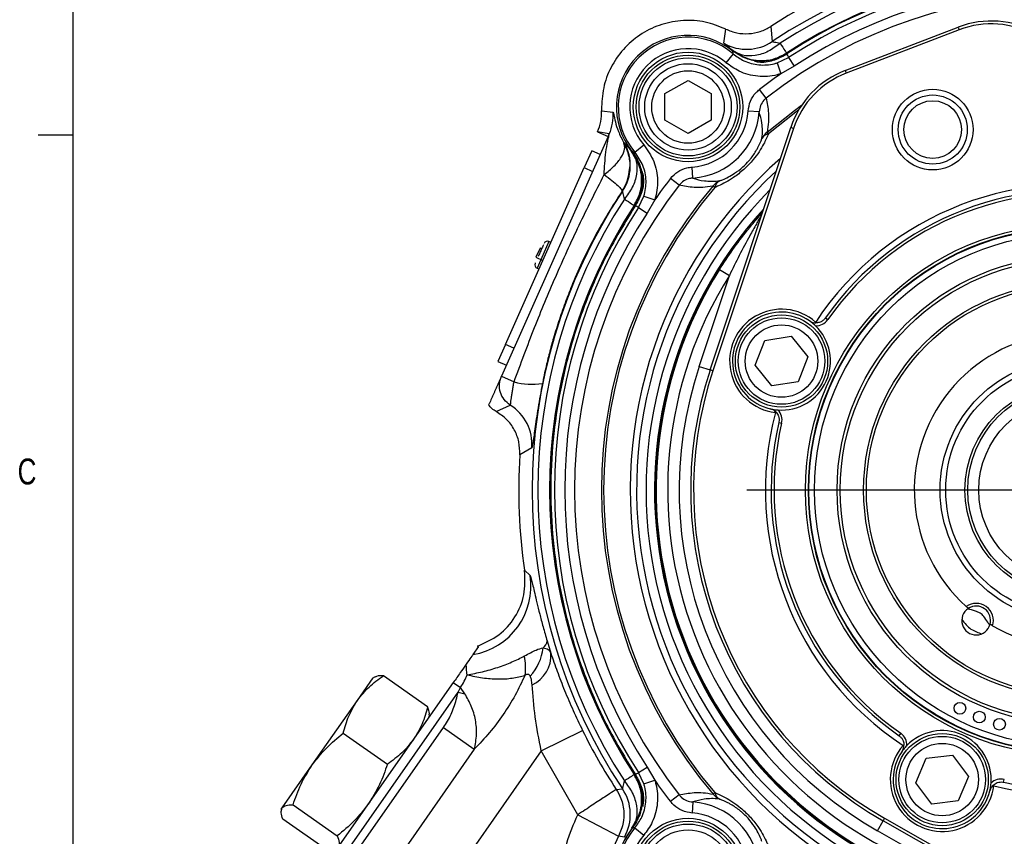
# Model space of a CAD drawing. Header units: inches. Extents: x 0.4 to 16.6, y 0.2 to 10.8.
# Tile 3 of 16: x 0.4 to 4, y 5.5 to 8.5. Entities that reach past the tile are written whole.
import ezdxf

# ---------------------------------------------------------------- set-up
doc = ezdxf.new("R2010")
doc.units = ezdxf.units.IN
doc.header["$MEASUREMENT"] = 0
doc.layers.add('BORDER', color=7, linetype='Continuous', lineweight=25)
doc.layers.add('SLD-0', color=7, linetype='Continuous', lineweight=25)
doc.styles.add('SLDTEXTSTYLE0', font='TXT', dxfattribs={"width": 0.75})
doc.dimstyles.new('SLDDIMSTYLE1', dxfattribs={"dimtxt": 0.145833, "dimasz": 0.13, "dimexe": 0, "dimexo": 0.0625, "dimgap": 0.036458, "dimtad": 0, "dimtih": 1, "dimtoh": 1, "dimdec": 1, "dimlfac": 1.5, "dimrnd": 1e-09, "dimzin": 4, "dimdsep": 46, "dimtxsty": 'SLDTEXTSTYLE0', "dimsah": 1, "dimcen": 0.09, "dimadec": 0, "dimazin": 1, "dimtfac": 1, "dimtdec": 1, "dimtmove": 0, "dimatfit": 0, "dimfxl": 0, "dimfrac": 2, "dimtolj": 1, "dimtzin": 12, "dimarcsym": 0})

# ---------------------------------------------------------------- blocks, each defined once
blk = doc.blocks.new('_D_4')
at = {"layer": 'SLD-0'}
for p, q in [((4.2352, 5.5749), (4.2352, 3.4604)), ((3.5895, 4.005), (3.5895, 3.4604)), ((3.5895, 3.5854), (3.3395, 3.5854)), ((3.8254, 3.5854), (3.781, 3.5854)), ((3.781, 3.5854), (3.781, 3.3537)), ((4.0409, 3.5854), (4.0853, 3.5854)), ((4.0853, 3.5854), (4.0853, 3.3537)), ((4.2352, 3.5854), (4.4852, 3.5854)), ((3.781, 3.3537), (3.8254, 3.3537)), ((4.0853, 3.3537), (4.0409, 3.3537))]:
    blk.add_line(p, q, dxfattribs=at)
for points in [[(3.5895, 3.5854), (3.4595, 3.6054), (3.4595, 3.5654)], [(4.2352, 3.5854), (4.3652, 3.5654), (4.3652, 3.6054)]]:
    blk.add_solid(points, dxfattribs=at)
at = {"layer": 'SLD-0', "char_height": 0.14583, "attachment_point": 1, "style": 'SLDTEXTSTYLE0'}
for s, insert in [('1.0', (3.7985, 3.803)), ('25', (3.8254, 3.5417))]:
    blk.add_mtext(s, dxfattribs=dict(at, insert=insert))
blk = doc.blocks.new('SW_CENTERMARKSYMBOL_0')
at = {"layer": 'SLD-0', "color": 0}
for p, q in [((0, 0.1333), (0, 1.1717)), ((0, 0), (0, 0.0667)), ((-0.1333, 0), (-1.1717, 0)), ((0, 0), (-0.0667, 0)), ((0, 0), (0, -0.0667)), ((0, 0), (0.0667, 0)), ((0.1333, 0), (1.1717, 0)), ((0, -0.1333), (0, -1.1717))]:
    blk.add_line(p, q, dxfattribs=at)

msp = doc.modelspace()

# ---------------------------------------------------------------- linework, layer by layer
at = {"color": 7, "linetype": 'Continuous', "lineweight": 25}
for p, q in [((3.1502, 8.4726), (3.1548, 8.4177)), ((2.9804, 8.4113), (2.9869, 8.4626)), ((3.4188, 8.313), (3.8272, 8.4698)), ((3.831, 8.4601), (3.4225, 8.3033)), ((3.8272, 8.4698), (3.831, 8.4601)), ((3.0142, 8.373), (2.9872, 8.3413)), ((3.2065, 8.3759), (3.2048, 8.3699)), ((3.0833, 8.3494), (3.0497, 8.3625)), ((3.1733, 8.3408), (3.2136, 8.3599)), ((3.1733, 8.3408), (3.186, 8.3012)), ((3.234, 8.3287), (3.186, 8.3012)), ((3.2136, 8.3599), (3.234, 8.3287)), ((3.4188, 8.313), (3.4225, 8.3033)), ((2.7672, 8.2293), (2.8505, 8.2774)), ((2.8505, 8.2774), (2.9339, 8.2293)), ((2.7672, 8.1331), (2.7672, 8.2293)), ((2.9339, 8.2293), (2.9339, 8.1331)), ((3.1331, 8.2131), (3.1088, 8.2444)), ((2.5378, 8.1813), (2.5381, 8.1668)), ((2.5381, 8.1668), (2.5799, 8.1628)), ((3.1076, 8.1639), (3.0677, 8.1666)), ((2.8505, 8.085), (2.7672, 8.1331)), ((2.9339, 8.1331), (2.8505, 8.085)), ((2.5239, 8.0913), (2.5618, 8.0744)), ((2.5659, 8.0836), (2.5239, 8.0913)), ((2.5618, 8.0744), (2.5659, 8.0836)), ((2.9305, 7.2304), (3.2219, 8.107)), ((3.2318, 8.1037), (2.9403, 7.2271)), ((3.1413, 8.0845), (3.1361, 8.0906)), ((3.2318, 8.1037), (3.2219, 8.107)), ((2.5618, 8.0744), (2.176, 7.2078)), ((2.619, 8.0511), (2.6205, 8.0513)), ((2.6587, 8.0175), (2.6904, 8.0445)), ((2.5024, 8.0229), (2.4753, 7.962)), ((2.5328, 8.0093), (2.5024, 8.0229)), ((2.6468, 8.0197), (2.6524, 8.0225)), ((2.1906, 7.3225), (2.4753, 7.962)), ((2.4753, 7.962), (2.5057, 7.9484)), ((2.8678, 7.9242), (2.8651, 7.964)), ((2.8186, 7.8986), (2.7874, 7.9229)), ((2.6141, 7.8769), (2.6124, 7.877)), ((2.9473, 7.8904), (2.9411, 7.8956)), ((2.6718, 7.8182), (2.691, 7.8584)), ((2.691, 7.8584), (2.7305, 7.8458)), ((2.7305, 7.8458), (2.703, 7.7978)), ((2.6618, 7.8269), (2.6558, 7.8253)), ((2.6718, 7.8182), (2.703, 7.7978)), ((2.3547, 7.6912), (2.3477, 7.6943)), ((2.3156, 7.6713), (2.3007, 7.6378)), ((2.3217, 7.6686), (2.3156, 7.6713)), ((2.3007, 7.6378), (2.3259, 7.6265)), ((2.305, 7.5984), (2.312, 7.5953)), ((2.9648, 7.5941), (3.0001, 7.5719)), ((2.8909, 7.2435), (3.0001, 7.5719)), ((3.3123, 7.4007), (3.312, 7.4037)), ((3.3472, 7.4185), (3.3557, 7.4125)), ((3.0934, 7.2475), (3.1279, 7.3374)), ((3.1279, 7.3374), (3.2229, 7.3524)), ((3.2229, 7.3524), (3.2835, 7.2776)), ((2.1906, 7.3225), (2.1634, 7.2616)), ((2.221, 7.3089), (2.1906, 7.3225)), ((2.1634, 7.2616), (2.1939, 7.248)), ((3.2835, 7.2776), (3.249, 7.1878)), ((2.8909, 7.2435), (2.9305, 7.2304)), ((2.9403, 7.2271), (2.9305, 7.2304)), ((3.154, 7.1727), (3.0934, 7.2475)), ((2.176, 7.2078), (2.2217, 7.1874)), ((3.249, 7.1878), (3.154, 7.1727)), ((2.157, 7.08), (2.208, 7.1032)), ((3.1662, 7.0764), (3.1687, 7.0781)), ((3.1788, 7.0403), (3.189, 7.0379)), ((2.286, 6.9489), (2.2426, 6.9236)), ((2.2597, 6.5064), (2.2794, 6.4874)), ((2.26, 6.5047), (2.2597, 6.5064)), ((3.8638, 6.3685), (3.8561, 6.3754)), ((3.9513, 6.3061), (3.9424, 6.3114)), ((2.093, 6.2303), (2.0732, 6.2019)), ((2.093, 6.2303), (2.0898, 6.2325)), ((2.341, 6.2511), (2.3547, 6.2062)), ((1.9092, 6.0129), (1.7493, 6.1249)), ((2.0022, 6.1005), (1.5912, 5.5136)), ((1.6556, 6.0362), (1.7129, 6.118)), ((1.7192, 6.121), (1.7129, 6.118)), ((2.0022, 6.1005), (2.0279, 6.0825)), ((1.6192, 5.494), (2.0194, 6.0656)), ((2.0194, 6.0656), (2.0279, 6.0825)), ((2.0194, 6.0656), (2.0436, 6.06)), ((2.0436, 6.06), (2.0279, 6.0825)), ((1.4923, 5.8029), (1.6556, 6.0362)), ((1.9152, 5.9763), (1.9158, 5.9833)), ((1.6042, 5.9177), (1.7641, 5.8058)), ((1.6437, 5.4768), (1.9666, 5.9378)), ((1.9666, 5.9378), (2.0781, 5.8597)), ((2.3199, 5.8537), (2.4694, 5.9273)), ((3.6133, 5.9085), (3.6192, 5.917)), ((3.631, 5.8737), (3.6281, 5.8733)), ((2.3199, 5.8537), (1.7512, 5.0415)), ((2.0781, 5.8597), (1.7553, 5.3987)), ((2.4521, 5.6227), (2.3199, 5.8537)), ((3.7114, 5.8267), (3.8069, 5.8383)), ((3.8069, 5.8383), (3.8647, 5.7613)), ((1.3832, 5.6472), (1.4923, 5.8029)), ((3.6736, 5.7382), (3.7114, 5.8267)), ((2.6558, 5.7678), (2.6618, 5.7661)), ((2.6718, 5.7749), (2.703, 5.7953)), ((2.691, 5.7346), (2.6718, 5.7749)), ((2.703, 5.7953), (2.7305, 5.7473)), ((2.691, 5.7346), (2.7305, 5.7473)), ((3.7314, 5.6612), (3.6736, 5.7382)), ((3.8647, 5.7613), (3.827, 5.6728)), ((3.9914, 5.7401), (3.9938, 5.7503)), ((2.5912, 5.7143), (2.6141, 5.7161)), ((2.9473, 5.7027), (2.9411, 5.6974)), ((3.9554, 5.7276), (3.9537, 5.73)), ((2.8186, 5.6944), (2.7874, 5.6701)), ((2.8678, 5.6689), (2.8651, 5.629)), ((3.827, 5.6728), (3.7314, 5.6612)), ((1.3802, 5.6429), (1.3796, 5.6359)), ((1.3802, 5.6429), (1.3832, 5.6472)), ((1.4227, 5.6584), (1.5826, 5.5465)), ((2.6823, 5.6446), (2.6693, 5.611)), ((1.5461, 5.4944), (1.3862, 5.6063)), ((2.4521, 5.6227), (2.5993, 5.5448)), ((3.5353, 5.5648), (3.5559, 5.6011)), ((3.561, 5.6101), (3.5559, 5.6011)), ((4.3591, 5.1446), (3.5559, 5.6011)), ((3.561, 5.6101), (4.3642, 5.1537)), ((2.6587, 5.5755), (2.6904, 5.5485)), ((3.8362, 5.3938), (3.5353, 5.5648)), ((2.6205, 5.5417), (2.5993, 5.5448))]:
    msp.add_line(p, q, dxfattribs=at)
at = {"color": 8, "linetype": 'Continuous', "lineweight": 25}
for p, q in [((3.0819, 7.7608), (3.1222, 7.8072)), ((2.3477, 7.6943), (2.305, 7.5984))]:
    msp.add_line(p, q, dxfattribs=at)
at = {"color": 8, "linetype": 'Continuous', "lineweight": 25, "flags": 128}
for points in [[(3.1361, 8.0906), (3.2349, 8.1685), (3.2613, 8.1873)], [(3.2501, 8.1694), (3.2397, 8.1619), (3.1413, 8.0845)]]:
    msp.add_lwpolyline(points, dxfattribs=at)
at = {"color": 7, "linetype": 'Continuous', "lineweight": 25}
for centre, radius in [((2.8505, 8.1812), 0.1979), ((2.8505, 8.1812), 0.1875), ((2.8505, 8.1812), 0.1771), ((2.8505, 8.1812), 0.1563), ((2.8505, 8.1812), 0.131), ((3.7351, 8.0995), 0.1458), ((3.7351, 8.0995), 0.125), ((3.7351, 8.0995), 0.1042), ((4.2352, 6.7965), 0.9601), ((4.2352, 6.7965), 0.9497), ((4.2352, 6.7965), 0.948), ((4.2352, 6.7965), 0.9272), ((4.2352, 6.7965), 0.8459), ((4.2352, 6.7965), 0.8343), ((4.2352, 6.7965), 0.75), ((4.2352, 6.7965), 0.74), ((3.1884, 7.2626), 0.1667), ((3.1884, 7.2626), 0.1563), ((3.1884, 7.2626), 0.131), ((4.2352, 6.7965), 0.4733), ((4.2352, 6.7965), 0.4533), ((4.2352, 6.7965), 0.3836), ((4.2352, 6.7965), 0.3737), ((4.2352, 6.7965), 0.3338), ((3.8332, 6.0076), 0.0212), ((3.9035, 5.9756), 0.0212), ((3.9763, 5.9498), 0.0212), ((3.7692, 5.7498), 0.1667), ((3.7692, 5.7498), 0.1563), ((3.7692, 5.7498), 0.131), ((2.8505, 5.4119), 0.1979), ((2.8505, 5.4119), 0.1875), ((2.8505, 5.4119), 0.1771), ((2.8505, 5.4119), 0.1563)]:
    msp.add_circle(centre, radius, dxfattribs=at)
for centre, radius, start, end in [((4.2352, 6.7965), 1.9967, 57.0827, 122.9173), ((4.2352, 6.7965), 1.9482, 56.3186, 123.6814), ((4.2352, 6.7965), 1.9271, 56.9214, 123.0786), ((4.2352, 6.7965), 1.8849, 56.9214, 123.0786), ((4.2352, 6.7965), 1.8826, 56.9123, 123.0877), ((4.2352, 6.7965), 1.8676, 56.8366, 123.1634), ((4.2352, 6.7965), 1.8303, 56.8366, 123.1634), ((4.2352, 6.7965), 1.7948, 52.1172, 127.8828), ((3.9467, 8.1586), 0.3333, 60.3924, 111), ((3.9467, 8.1586), 0.3229, 60.3924, 111), ((2.8505, 8.1813), 0.2589, 51.2653, 218.7347), ((2.8505, 8.1813), 0.2522, 49.4979, 220.5021), ((3.0624, 8.5564), 0.1667, 240.5524, 303.6555), ((2.8505, 8.1813), 0.2105, 49.4979, 220.5021), ((4.2352, 6.7965), 1.8344, 124.8885, 127.8828), ((3.5382, 8.0018), 0.3333, 111, 161.6076), ((3.5382, 8.0018), 0.3229, 111, 161.6076), ((2.4136, 8.1514), 0.1667, 336.0099, 3.9029), ((2.8505, 8.1813), 0.2178, 273.8578, 356.1422), ((2.8505, 8.1813), 0.2577, 273.8578, 356.1422), ((3.1762, 8.0406), 0.0641, 128.6759, 156.0047), ((3.1498, 8.0483), 0.0371, 103.2442, 150.4231), ((2.4753, 7.9693), 0.1667, 326.3445, 29.4476), ((4.2352, 6.7965), 1.8344, 142.1172, 145.1115), ((2.9912, 7.8556), 0.0641, 113.9953, 141.3241), ((2.9834, 7.8819), 0.0371, 119.5769, 166.7558), ((4.2352, 6.7965), 1.105, 75.3294, 146.6706), ((4.2352, 6.7965), 1.9482, 146.3186, 213.6814), ((4.2352, 6.7965), 1.7948, 142.1172, 217.8828), ((4.2352, 6.7965), 1.6979, 139.6581, 220.3419), ((4.2352, 6.7965), 1.6898, 139.6581, 220.3419), ((4.2352, 6.7965), 1.0842, 77.0066, 144.9934), ((4.2352, 6.7965), 1.0737, 77.0066, 144.9934), ((4.2352, 6.7965), 1.9271, 146.9214, 213.0786), ((4.2352, 6.7965), 1.8849, 146.9214, 213.0786), ((4.2352, 6.7965), 1.8826, 146.9123, 213.0877), ((4.2352, 6.7965), 1.8676, 146.8366, 213.1634), ((4.2352, 6.7965), 1.8303, 146.8366, 213.1634), ((2.3423, 7.6822), 0.0133, 66, 156), ((2.3105, 7.6106), 0.0133, 156, 246), ((4.2352, 6.7965), 1.5, 147.8785, 254.1215), ((4.2352, 6.7965), 1.4583, 147.8785, 254.1215), ((3.1884, 7.2626), 0.1875, 48.8003, 263.1997), ((3.1884, 7.2626), 0.1771, 55.2756, 256.7244), ((3.3131, 7.4424), 0.0521, 267.8328, 324.9934), ((3.1884, 7.2626), 0.1771, 265.8305, 46.1695), ((4.2352, 6.7965), 0.5667, 239.929, 228.0039), ((4.2352, 6.7965), 1.4167, 161.6076, 240.3924), ((4.2352, 6.7965), 1.375, 161.6076, 240.3924), ((4.2352, 6.7965), 1.3646, 161.6076, 240.3924), ((2.2871, 7.4305), 0.2517, 254.9498, 278.5032), ((2.1198, 6.9617), 0.1667, 355.5644, 58.0469), ((3.1382, 7.0497), 0.0521, 347.0066, 44.1671), ((4.2352, 6.7965), 1.105, 165.3294, 236.6706), ((4.2352, 6.7965), 1.0842, 167.0066, 234.9934), ((4.2352, 6.7965), 1.0737, 167.0066, 234.9934), ((4.2352, 6.7965), 1.9967, 176.3517, 188.3561), ((2.0322, 6.4487), 0.2502, 279.4224, 8.8994), ((3.8921, 6.3248), 0.0621, 342.4985, 125.4344), ((3.8921, 6.3248), 0.0521, 345.071, 122.8619), ((3.8921, 6.3248), 0.0521, 122.8619, 345.071), ((2.3085, 6.2533), 0.0325, 303.4518, 356.2379), ((2.0607, 6.1563), 0.2029, 351.622, 11.4543), ((2.148, 6.2456), 0.1795, 317.3016, 353.7541), ((2.2393, 6.1982), 0.1157, 294.1683, 3.9719), ((4.2352, 6.7965), 1.105, 255.3294, 326.6706), ((4.2352, 6.7965), 1.0842, 257.0066, 324.9934), ((4.2352, 6.7965), 1.9682, 206.2092, 213.3556), ((3.5894, 5.8744), 0.0521, 357.8328, 54.9934), ((3.7692, 5.7498), 0.1771, 355.8305, 136.1695), ((3.7692, 5.7498), 0.1875, 138.8003, 353.1997), ((3.7692, 5.7498), 0.1771, 145.2756, 346.7244), ((4.2352, 6.7965), 1.8344, 214.8885, 217.8828), ((3.9821, 5.6995), 0.0521, 77.0066, 134.1671), ((2.4753, 5.6237), 0.1667, 330.5524, 33.6555), ((2.9912, 5.7375), 0.0641, 218.6759, 246.0047), ((2.9834, 5.7112), 0.0371, 193.2442, 240.4231), ((2.8505, 5.4118), 0.2577, 3.8578, 86.1422), ((2.8505, 5.4118), 0.2178, 3.8578, 86.1422), ((2.8505, 5.4118), 0.2589, 141.2653, 270), ((2.8505, 5.4118), 0.2589, 141.2653, 308.7347), ((2.8505, 5.4118), 0.2522, 139.4979, 310.5021), ((2.8505, 5.4118), 0.2842, 152.0974, 240.9742), ((2.8505, 5.4118), 0.2105, 139.4979, 310.5021)]:
    msp.add_arc(centre, radius, start, end, dxfattribs=at)
at = {"color": 8, "linetype": 'Continuous', "lineweight": 25}
for radius, start, end in [(1.5938, 131.2307, 251.148), (1.5706, 132.7078, 250.789), (1.5365, 135.0999, 250.4612), (1.5058, 137.5782, 250.0508), (1.5034, 144.789, 250.0101)]:
    msp.add_arc((4.2352, 6.7965), radius, start, end, dxfattribs=at)
at = {"color": 7, "linetype": 'Continuous', "lineweight": 25}
for points in [[(2.9869, 8.4626), (2.9624, 8.4724), (2.9133, 8.4919), (2.8333, 8.4966), (2.755, 8.4826), (2.6827, 8.4491), (2.621, 8.3986), (2.5742, 8.3343), (2.5436, 8.2603), (2.5397, 8.2076), (2.5378, 8.1813)], [(3.1834, 8.4113), (3.1899, 8.4013), (3.2029, 8.3814), (3.2053, 8.3777), (3.2065, 8.3759)], [(2.6205, 7.8483), (2.6304, 7.8418), (2.6503, 7.8288), (2.654, 7.8265), (2.6558, 7.8253)], [(2.6618, 7.8269), (2.63, 7.7753), (2.5665, 7.6721), (2.4906, 7.5065), (2.43, 7.335), (2.3866, 7.1583), (2.3603, 6.9783), (2.3515, 6.7965), (2.3603, 6.6148), (2.3866, 6.4347), (2.43, 6.258), (2.4906, 6.0865), (2.5665, 5.9209), (2.63, 5.8177), (2.6618, 5.7661)], [(2.208, 7.1032), (2.2001, 7.1094), (2.1844, 7.1217), (2.1709, 7.1491), (2.1667, 7.1793), (2.1729, 7.1983), (2.176, 7.2078)], [(2.6558, 5.7678), (2.654, 5.7666), (2.6503, 5.7642), (2.6304, 5.7512), (2.6205, 5.7447)], [(2.5912, 5.7143), (2.5887, 5.7127), (2.5838, 5.7094), (2.5514, 5.6881), (2.5059, 5.6582), (2.47, 5.6345), (2.4521, 5.6227)], [(2.3997, 5.4118), (2.4019, 5.4485), (2.4065, 5.5221), (2.4369, 5.5892), (2.4521, 5.6227)]]:
    msp.add_open_spline(points, degree=3, dxfattribs=at)
for points, knots in [([(2.9869, 8.4626), (3.0002, 8.4573), (3.0267, 8.4468), (3.0699, 8.4446), (3.1126, 8.4521), (3.1376, 8.4658), (3.1502, 8.4726)], [0, 0, 0, 0, 0.249549, 0.499894, 0.750225, 1, 1, 1, 1]), ([(3.012, 8.385), (3.0028, 8.3923), (2.9844, 8.4071), (2.9817, 8.4099), (2.9804, 8.4113)], [0, 0, 0, 0, 0.499654, 1, 1, 1, 1]), ([(3.1834, 8.4113), (3.1695, 8.4008), (3.1407, 8.3794), (3.0927, 8.3647), (3.0469, 8.365), (3.0234, 8.3784), (3.012, 8.385)], [0, 0, 0, 0, 0.243136, 0.5, 0.756864, 1, 1, 1, 1]), ([(3.1548, 8.4177), (3.1552, 8.4174), (3.156, 8.4169), (3.1652, 8.4156), (3.1761, 8.413), (3.1834, 8.4113)], [0, 0, 0, 0, 0.251921, 0.502064, 1, 1, 1, 1]), ([(3.012, 8.385), (3.0298, 8.3738), (3.0593, 8.3551), (3.1116, 8.347), (3.1608, 8.3516), (3.1915, 8.3679), (3.2065, 8.3759)], [0, 0, 0, 0, 0.30035, 0.499876, 0.756119, 1, 1, 1, 1]), ([(3.0142, 8.373), (3.014, 8.3745), (3.0135, 8.3779), (3.0128, 8.3813), (3.0125, 8.3832)], [0, 0, 0, 0, 0.423273, 1, 1, 1, 1]), ([(3.0815, 8.3502), (3.0747, 8.3519), (3.0498, 8.3582), (3.0282, 8.3727), (3.0125, 8.3832)], [0, 0, 0, 0, 0.270251, 1, 1, 1, 1]), ([(3.0142, 8.373), (3.0267, 8.364), (3.0543, 8.344), (3.1065, 8.3307), (3.1482, 8.3333), (3.1697, 8.3397), (3.1733, 8.3408)], [0, 0, 0, 0, 0.271237, 0.602164, 0.932744, 1, 1, 1, 1]), ([(3.2048, 8.3699), (3.1894, 8.362), (3.1586, 8.346), (3.1174, 8.3396), (3.0955, 8.3448), (3.0904, 8.346)], [0, 0, 0, 0, 0.434994, 0.870101, 1, 1, 1, 1]), ([(3.2075, 8.3738), (3.1908, 8.3652), (3.1575, 8.3479), (3.1158, 8.3455), (3.0943, 8.3484), (3.0912, 8.3489)], [0, 0, 0, 0, 0.46098, 0.92197, 1, 1, 1, 1]), ([(3.2075, 8.3738), (3.2086, 8.3713), (3.2107, 8.3667), (3.2127, 8.362), (3.2136, 8.3599)], [0, 0, 0, 0, 0.549647, 1, 1, 1, 1]), ([(3.186, 8.3012), (3.1814, 8.2999), (3.1546, 8.2919), (3.1025, 8.2886), (3.0372, 8.3051), (3.0027, 8.3301), (2.9872, 8.3413)], [0, 0, 0, 0, 0.067291, 0.398, 0.728909, 1, 1, 1, 1]), ([(3.0912, 8.3489), (3.091, 8.3489), (3.088, 8.3492), (3.0847, 8.3497), (3.0815, 8.3502), (3.0815, 8.3502)], [0, 0, 0, 0, 0.066377, 0.979914, 1, 1, 1, 1]), ([(3.0677, 8.1666), (3.0697, 8.1787), (3.0738, 8.2028), (3.0909, 8.2288), (3.1044, 8.2406), (3.1088, 8.2444)], [0, 0, 0, 0, 0.403564, 0.807281, 1, 1, 1, 1]), ([(3.1331, 8.2131), (3.1304, 8.2107), (3.1219, 8.2033), (3.1113, 8.1868), (3.1088, 8.1716), (3.1076, 8.1639)], [0, 0, 0, 0, 0.191451, 0.594457, 1, 1, 1, 1]), ([(3.1331, 8.2131), (3.1365, 8.1958), (3.1418, 8.1693), (3.1421, 8.128), (3.1381, 8.1031), (3.1361, 8.0906)], [0, 0, 0, 0, 0.4863381, 0.7430046, 1, 1, 1, 1]), ([(2.5239, 8.0913), (2.5285, 8.1035), (2.5376, 8.1279), (2.538, 8.1539), (2.5381, 8.1668)], [0, 0, 0, 0, 0.5016676, 1, 1, 1, 1]), ([(2.5799, 8.1628), (2.5806, 8.1606), (2.5819, 8.1563), (2.5872, 8.1284), (2.597, 8.0936), (2.6116, 8.0653), (2.619, 8.0511)], [0, 0, 0, 0, 0.250172, 0.500383, 0.749779, 1, 1, 1, 1]), ([(3.1176, 8.0667), (3.1176, 8.0671), (3.1205, 8.0883), (3.1194, 8.1228), (3.1114, 8.1505), (3.1076, 8.1639)], [0, 0, 0, 0, 0.009852, 0.521484, 1, 1, 1, 1]), ([(2.5475, 7.9366), (2.5488, 7.9639), (2.5507, 8.0049), (2.5591, 8.05), (2.5635, 8.0713), (2.5654, 8.0801), (2.566, 8.0832), (2.5659, 8.0835), (2.5659, 8.0836)], [0, 0, 0, 0, 0.498841, 0.748742, 0.874097, 0.945265, 0.973929, 1, 1, 1, 1]), ([(3.1413, 8.0845), (3.136, 8.0721), (3.1231, 8.0422), (3.0928, 7.9965), (3.0528, 7.9546), (3.0088, 7.9203), (2.9732, 7.901), (2.9516, 7.8921), (2.9473, 7.8904)], [0, 0, 0, 0, 0.162337, 0.395787, 0.554182, 0.711926, 0.942817, 1, 1, 1, 1]), ([(2.5475, 7.9366), (2.5599, 7.9467), (2.5854, 7.9676), (2.611, 8), (2.6243, 8.0297), (2.6207, 8.0441), (2.619, 8.0511)], [0, 0, 0, 0, 0.243758, 0.5, 0.756242, 1, 1, 1, 1]), ([(2.6205, 8.0513), (2.6219, 8.05), (2.6247, 8.0474), (2.6394, 8.0289), (2.6468, 8.0197)], [0, 0, 0, 0, 0.500038, 1, 1, 1, 1]), ([(2.6904, 8.0445), (2.7039, 8.0252), (2.7309, 7.9865), (2.7441, 7.9157), (2.7377, 7.8684), (2.7306, 7.846), (2.7305, 7.8458)], [0, 0, 0, 0, 0.332453, 0.664935, 0.996731, 1, 1, 1, 1]), ([(2.9651, 7.9142), (2.9685, 7.9155), (2.9853, 7.9218), (3.0131, 7.9361), (3.0473, 7.9621), (3.0659, 7.9812), (3.0834, 8.002), (3.0947, 8.0189), (3.1084, 8.0438), (3.1137, 8.0569), (3.1176, 8.0667)], [0, 0, 0, 0, 0.060426, 0.295827, 0.448101, 0.575654, 0.598782, 0.771911, 0.830481, 1, 1, 1, 1]), ([(2.6468, 8.0197), (2.6533, 8.0083), (2.6667, 7.9849), (2.667, 7.9391), (2.6523, 7.891), (2.6309, 7.8623), (2.6205, 7.8483)], [0, 0, 0, 0, 0.243136, 0.5, 0.756864, 1, 1, 1, 1]), ([(2.6558, 7.8253), (2.6638, 7.8402), (2.6802, 7.871), (2.6848, 7.9201), (2.6767, 7.9724), (2.658, 8.002), (2.6468, 8.0197)], [0, 0, 0, 0, 0.243881, 0.500124, 0.699654, 1, 1, 1, 1]), ([(2.6485, 8.0193), (2.6591, 8.0035), (2.6735, 7.982), (2.6798, 7.957), (2.6815, 7.9503)], [0, 0, 0, 0, 0.729749, 1, 1, 1, 1]), ([(2.6485, 8.0193), (2.6505, 8.0189), (2.6539, 8.0183), (2.6573, 8.0177), (2.6587, 8.0175)], [0, 0, 0, 0, 0.576727, 1, 1, 1, 1]), ([(2.6489, 8.0196), (2.6595, 8.0038), (2.6743, 7.9816), (2.6805, 7.9558), (2.6823, 7.9484)], [0, 0, 0, 0, 0.71275, 1, 1, 1, 1]), ([(2.691, 7.8584), (2.691, 7.8586), (2.6967, 7.8765), (2.7018, 7.9144), (2.6912, 7.9711), (2.6695, 8.002), (2.6587, 8.0175)], [0, 0, 0, 0, 0.003267, 0.334916, 0.667383, 1, 1, 1, 1]), ([(2.6124, 7.877), (2.6201, 7.8903), (2.6343, 7.9149), (2.6375, 7.9432), (2.639, 7.9563)], [0, 0, 0, 0, 0.5352077, 1, 1, 1, 1]), ([(2.6829, 7.9406), (2.6833, 7.9374), (2.6862, 7.9159), (2.6839, 7.8742), (2.6665, 7.8409), (2.6579, 7.8243)], [0, 0, 0, 0, 0.07803, 0.53902, 1, 1, 1, 1]), ([(2.6838, 7.9506), (2.6858, 7.9426), (2.6921, 7.9177), (2.686, 7.8733), (2.6699, 7.8424), (2.6618, 7.8269)], [0, 0, 0, 0, 0.191777, 0.594963, 1, 1, 1, 1]), ([(2.6815, 7.9503), (2.6815, 7.9502), (2.6821, 7.9468), (2.6825, 7.9437), (2.6829, 7.9406)], [0, 0, 0, 0, 0.020091, 1, 1, 1, 1]), ([(2.7874, 7.9229), (2.7957, 7.9316), (2.8123, 7.9491), (2.841, 7.9611), (2.859, 7.9633), (2.8651, 7.964)], [0, 0, 0, 0, 0.397023, 0.793893, 1, 1, 1, 1]), ([(2.2217, 7.1874), (2.246, 7.2531), (2.2931, 7.3808), (2.3721, 7.5694), (2.4555, 7.754), (2.5168, 7.8757), (2.5475, 7.9366)], [0, 0, 0, 0, 0.256891, 0.499844, 0.749914, 1, 1, 1, 1]), ([(2.5475, 7.9366), (2.5571, 7.9293), (2.5767, 7.9144), (2.5977, 7.8964), (2.6111, 7.8829), (2.612, 7.879), (2.6124, 7.877)], [0, 0, 0, 0, 0.245667, 0.5, 0.754333, 1, 1, 1, 1]), ([(2.8678, 7.9242), (2.8639, 7.9237), (2.8525, 7.9224), (2.8344, 7.915), (2.8239, 7.9041), (2.8186, 7.8986)], [0, 0, 0, 0, 0.207401, 0.604963, 1, 1, 1, 1]), ([(2.8678, 7.9242), (2.881, 7.92), (2.9084, 7.9115), (2.9457, 7.9132), (2.9651, 7.9142)], [0, 0, 0, 0, 0.478666, 1, 1, 1, 1]), ([(2.6124, 7.877), (2.5952, 7.8505), (2.5608, 7.7975), (2.514, 7.7146), (2.4711, 7.6297), (2.4365, 7.5513), (2.4081, 7.4791), (2.385, 7.4134), (2.3683, 7.3597), (2.3567, 7.319), (2.3495, 7.2921), (2.3426, 7.2646), (2.3356, 7.2349), (2.3295, 7.2072), (2.3257, 7.1885), (2.3243, 7.1816)], [0, 0, 0, 0, 0.1254962, 0.25082, 0.3763664, 0.5014903, 0.5889395, 0.6828728, 0.7767727, 0.8120567, 0.8506031, 0.8872009, 0.9244276, 0.9718151, 1, 1, 1, 1]), ([(2.6205, 7.8483), (2.6188, 7.8556), (2.6162, 7.8666), (2.6149, 7.8757), (2.6143, 7.8765), (2.6141, 7.8769)], [0, 0, 0, 0, 0.498523, 0.750294, 1, 1, 1, 1]), ([(2.9411, 7.8956), (2.9406, 7.8955), (2.9145, 7.8902), (2.8712, 7.8882), (2.8359, 7.8952), (2.8186, 7.8986)], [0, 0, 0, 0, 0.0106574, 0.5134767, 1, 1, 1, 1]), ([(2.6718, 7.8182), (2.6697, 7.8191), (2.665, 7.8211), (2.6604, 7.8231), (2.6579, 7.8243)], [0, 0, 0, 0, 0.450353, 1, 1, 1, 1]), ([(2.9648, 7.5941), (2.9804, 7.6181), (3.0119, 7.6664), (3.0579, 7.7268), (3.0919, 7.7678), (3.1107, 7.7892), (3.117, 7.7963), (3.1196, 7.7992)], [0, 0, 0, 0, 0.317529, 0.639429, 0.845666, 0.935772, 1, 1, 1, 1]), ([(3.1168, 7.7909), (3.1168, 7.7908), (3.1166, 7.7906), (3.1156, 7.7889), (3.1128, 7.7841), (3.1066, 7.7737), (3.0928, 7.75), (3.0685, 7.7068), (3.0354, 7.6448), (3.0119, 7.5963), (3.0001, 7.5719)], [0, 0, 0, 0, 0.012143, 0.030844, 0.039459, 0.106735, 0.183914, 0.374771, 0.686453, 1, 1, 1, 1]), ([(2.3279, 7.6827), (2.3267, 7.68), (2.3249, 7.6758), (2.3213, 7.6678), (2.3182, 7.6609), (2.315, 7.6537), (2.312, 7.6468), (2.3102, 7.6428), (2.3094, 7.6411)], [0, 0, 0, 0, 0.278738, 0.430263, 0.582055, 0.733579, 0.885372, 1, 1, 1, 1]), ([(2.2983, 7.6162), (2.2983, 7.6161), (2.2982, 7.616), (2.2987, 7.6171), (2.2989, 7.6174)], [0, 0, 0, 0, 0.658648, 1, 1, 1, 1]), ([(3.2893, 7.4081), (3.2924, 7.4064), (3.2984, 7.4028), (3.3064, 7.401), (3.3109, 7.4008), (3.3123, 7.4007)], [0, 0, 0, 0, 0.401313, 0.799783, 1, 1, 1, 1]), ([(3.3111, 7.3903), (3.3088, 7.3924), (3.3015, 7.3992), (3.2944, 7.4046), (3.2894, 7.4081), (3.2893, 7.4081)], [0, 0, 0, 0, 0.306258, 0.993779, 1, 1, 1, 1]), ([(3.3472, 7.4185), (3.3448, 7.4156), (3.3401, 7.4099), (3.33, 7.4038), (3.3205, 7.4009), (3.3144, 7.4008), (3.3123, 7.4007)], [0, 0, 0, 0, 0.240771, 0.480327, 0.823632, 1, 1, 1, 1]), ([(2.176, 7.2078), (2.1759, 7.2076), (2.1757, 7.2072), (2.1753, 7.2063), (2.1745, 7.2045), (2.1728, 7.2008), (2.1709, 7.1964), (2.1685, 7.191), (2.1655, 7.1843), (2.1621, 7.1766), (2.1583, 7.1681), (2.1543, 7.1592), (2.1502, 7.15), (2.1461, 7.1407), (2.142, 7.1314), (2.1379, 7.1223), (2.1338, 7.113), (2.1312, 7.1071), (2.1298, 7.104)], [0, 0, 0, 0, 0.000423, 0.000885, 0.002029, 0.005541, 0.018264, 0.038938, 0.068173, 0.120541, 0.187647, 0.267578, 0.36251, 0.472448, 0.588214, 0.711549, 0.848811, 1, 1, 1, 1]), ([(2.208, 7.1032), (2.2082, 7.1036), (2.2085, 7.1045), (2.2094, 7.1098), (2.2105, 7.118), (2.2119, 7.1286), (2.2138, 7.1417), (2.216, 7.1562), (2.2187, 7.172), (2.2207, 7.1824), (2.2217, 7.1874)], [0, 0, 0, 0, 0.124679, 0.249791, 0.369069, 0.49987, 0.616807, 0.749838, 0.877477, 1, 1, 1, 1]), ([(2.3243, 7.1816), (2.3214, 7.1667), (2.3157, 7.137), (2.3082, 7.0931), (2.3019, 7.0525), (2.2968, 7.0167), (2.2928, 6.9878), (2.2887, 6.9581), (2.2871, 6.9526), (2.286, 6.9489)], [0, 0, 0, 0, 0.124611, 0.249646, 0.374264, 0.499868, 0.625545, 0.750436, 1, 1, 1, 1]), ([(2.157, 7.08), (2.1518, 7.0832), (2.1414, 7.0898), (2.1336, 7.0993), (2.1298, 7.104)], [0, 0, 0, 0, 0.500031, 1, 1, 1, 1]), ([(3.1687, 7.0781), (3.1668, 7.0799), (3.1627, 7.0838), (3.1553, 7.088), (3.1499, 7.0896), (3.1478, 7.0902)], [0, 0, 0, 0, 0.356357, 0.74604, 1, 1, 1, 1]), ([(3.1478, 7.0902), (3.1478, 7.0902), (3.1538, 7.0888), (3.1625, 7.0871), (3.1725, 7.0862), (3.1756, 7.0859)], [0, 0, 0, 0, 0.006221, 0.693742, 1, 1, 1, 1]), ([(2.2426, 6.9236), (2.2423, 6.9394), (2.2417, 6.9709), (2.2241, 7.0152), (2.1962, 7.0539), (2.17, 7.0713), (2.157, 7.08)], [0, 0, 0, 0, 0.25066, 0.500646, 0.750476, 1, 1, 1, 1]), ([(3.1687, 7.0781), (3.1721, 7.0736), (3.1774, 7.0666), (3.1801, 7.0534), (3.1798, 7.0452), (3.179, 7.0411), (3.1788, 7.0403)], [0, 0, 0, 0, 0.464807, 0.722868, 0.945934, 1, 1, 1, 1]), ([(2.0898, 6.2325), (2.1165, 6.2443), (2.17, 6.2679), (2.2283, 6.3351), (2.2634, 6.417), (2.2611, 6.4755), (2.26, 6.5047)], [0, 0, 0, 0, 0.249992, 0.499991, 0.749985, 1, 1, 1, 1]), ([(2.2794, 6.4874), (2.2809, 6.4835), (2.2841, 6.4758), (2.2934, 6.4352), (2.304, 6.3901), (2.314, 6.3492), (2.3261, 6.3028), (2.336, 6.2683), (2.341, 6.2511)], [0, 0, 0, 0, 0.249646, 0.499433, 0.624912, 0.749821, 0.875062, 1, 1, 1, 1]), ([(3.9412, 6.3076), (3.9387, 6.3111), (3.9316, 6.321), (3.9227, 6.3383), (3.9064, 6.3522), (3.8852, 6.3608), (3.8702, 6.3642), (3.8606, 6.3663)], [0, 0, 0, 0, 0.131007, 0.37394, 0.540233, 0.706374, 1, 1, 1, 1]), ([(3.8401, 6.329), (3.8453, 6.3222), (3.8548, 6.3098), (3.8726, 6.2926), (3.8932, 6.2837), (3.906, 6.2789), (3.912, 6.2767)], [0, 0, 0, 0, 0.28787, 0.533239, 0.778736, 1, 1, 1, 1]), ([(2.0732, 6.2019), (2.0726, 6.2011), (2.0715, 6.1995), (2.0643, 6.1893), (2.055, 6.176), (2.0489, 6.1673)], [0, 0, 0, 0, 0.24479, 0.499817, 1, 1, 1, 1]), ([(2.0519, 6.1288), (2.0705, 6.1321), (2.1078, 6.1387), (2.1632, 6.1551), (2.2158, 6.1746), (2.2449, 6.1892), (2.2595, 6.1966)], [0, 0, 0, 0, 0.247091, 0.496105, 0.745903, 1, 1, 1, 1]), ([(2.2595, 6.1966), (2.2744, 6.2048), (2.3013, 6.2197), (2.3187, 6.2241), (2.3264, 6.2261)], [0, 0, 0, 0, 0.551552, 1, 1, 1, 1]), ([(2.3264, 6.2261), (2.3333, 6.2251), (2.3462, 6.2232), (2.352, 6.2116), (2.3547, 6.2062)], [0, 0, 0, 0, 0.53142, 1, 1, 1, 1]), ([(2.3547, 6.2062), (2.3621, 6.1849), (2.3766, 6.1427), (2.4039, 6.0724), (2.4345, 6.0001), (2.4578, 5.9515), (2.4694, 5.9273)], [0, 0, 0, 0, 0.2535277, 0.5032122, 0.7523325, 1, 1, 1, 1]), ([(2.0489, 6.1673), (2.042, 6.1574), (2.0282, 6.1377), (2.0108, 6.1129), (2.0022, 6.1005)], [0, 0, 0, 0, 0.500297, 1, 1, 1, 1]), ([(2.0519, 6.1288), (2.0511, 6.1359), (2.0496, 6.1502), (2.0491, 6.1615), (2.0489, 6.1673)], [0, 0, 0, 0, 0.490882, 1, 1, 1, 1]), ([(1.6556, 6.0362), (1.6688, 6.0528), (1.6955, 6.0864), (1.7313, 6.112), (1.7493, 6.1249)], [0, 0, 0, 0, 0.494511, 1, 1, 1, 1]), ([(1.7493, 6.1249), (1.74, 6.1251), (1.7275, 6.1254), (1.7214, 6.1209), (1.7198, 6.1197)], [0, 0, 0, 0, 0.741421, 1, 1, 1, 1]), ([(2.0279, 6.0825), (2.0328, 6.0902), (2.0426, 6.1054), (2.0488, 6.121), (2.0519, 6.1288)], [0, 0, 0, 0, 0.502384, 1, 1, 1, 1]), ([(2.0519, 6.1288), (2.0705, 6.1246), (2.108, 6.1163), (2.164, 6.1125), (2.2171, 6.1152), (2.2466, 6.1229), (2.2614, 6.1268)], [0, 0, 0, 0, 0.247003, 0.496025, 0.745874, 1, 1, 1, 1]), ([(2.2614, 6.1268), (2.2499, 6.1026), (2.2269, 6.0543), (2.1832, 5.9844), (2.1337, 5.9184), (2.0967, 5.8793), (2.0781, 5.8597)], [0, 0, 0, 0, 0.249963, 0.499922, 0.749914, 1, 1, 1, 1]), ([(2.2799, 6.1239), (2.2789, 6.1254), (2.2769, 6.1283), (2.2726, 6.1304), (2.2672, 6.1302), (2.2634, 6.1279), (2.2614, 6.1268)], [0, 0, 0, 0, 0.265819, 0.500468, 0.743484, 1, 1, 1, 1]), ([(2.2867, 6.0927), (2.2862, 6.0993), (2.2853, 6.111), (2.2816, 6.12), (2.2799, 6.1239)], [0, 0, 0, 0, 0.565289, 1, 1, 1, 1]), ([(2.3199, 5.8537), (2.3119, 5.8952), (2.2958, 5.9781), (2.2897, 6.0545), (2.2867, 6.0927)], [0, 0, 0, 0, 0.500361, 1, 1, 1, 1]), ([(1.9666, 5.9378), (1.9716, 5.9455), (1.9818, 5.9609), (1.9943, 5.9857), (2.0048, 6.0115), (2.0131, 6.0382), (2.0173, 6.0564), (2.0194, 6.0656)], [0, 0, 0, 0, 0.19732, 0.397183, 0.597518, 0.797645, 1, 1, 1, 1]), ([(2.0781, 5.8597), (2.0816, 5.8773), (2.0884, 5.9116), (2.0838, 5.9647), (2.0696, 6.015), (2.0521, 6.0453), (2.0436, 6.06)], [0, 0, 0, 0, 0.2673546, 0.5221113, 0.7676507, 1, 1, 1, 1]), ([(1.6042, 5.9177), (1.6101, 5.9387), (1.6219, 5.981), (1.6443, 6.0177), (1.6556, 6.0362)], [0, 0, 0, 0, 0.495458, 1, 1, 1, 1]), ([(1.9092, 6.0129), (1.9034, 5.992), (1.8916, 5.9496), (1.8692, 5.913), (1.8579, 5.8945)], [0, 0, 0, 0, 0.495458, 1, 1, 1, 1]), ([(1.9145, 5.9834), (1.9151, 5.9852), (1.9172, 5.9924), (1.9126, 6.0041), (1.9092, 6.0129)], [0, 0, 0, 0, 0.24362, 1, 1, 1, 1]), ([(1.4923, 5.8029), (1.5085, 5.8239), (1.5415, 5.8663), (1.5832, 5.9005), (1.6042, 5.9177)], [0, 0, 0, 0, 0.494511, 1, 1, 1, 1]), ([(3.6133, 5.9085), (3.6161, 5.9061), (3.6218, 5.9015), (3.628, 5.8913), (3.6308, 5.8819), (3.631, 5.8757), (3.631, 5.8737)], [0, 0, 0, 0, 0.240771, 0.480327, 0.823632, 1, 1, 1, 1]), ([(1.8579, 5.8945), (1.8447, 5.8779), (1.8179, 5.8443), (1.7822, 5.8187), (1.7641, 5.8058)], [0, 0, 0, 0, 0.494511, 1, 1, 1, 1]), ([(3.6236, 5.8506), (3.6254, 5.8537), (3.6289, 5.8598), (3.6307, 5.8678), (3.6309, 5.8722), (3.631, 5.8737)], [0, 0, 0, 0, 0.401313, 0.799783, 1, 1, 1, 1]), ([(3.6414, 5.8724), (3.6393, 5.8701), (3.6325, 5.8628), (3.6271, 5.8557), (3.6236, 5.8507), (3.6236, 5.8506)], [0, 0, 0, 0, 0.306258, 0.993779, 1, 1, 1, 1]), ([(1.4227, 5.6584), (1.4315, 5.6836), (1.4493, 5.7345), (1.4778, 5.78), (1.4923, 5.8029)], [0, 0, 0, 0, 0.495458, 1, 1, 1, 1]), ([(1.7641, 5.8058), (1.7553, 5.7806), (1.7375, 5.7297), (1.709, 5.6842), (1.6946, 5.6613)], [0, 0, 0, 0, 0.495458, 1, 1, 1, 1]), ([(2.6468, 5.5733), (2.658, 5.5911), (2.6767, 5.6206), (2.6848, 5.6729), (2.6802, 5.7221), (2.6638, 5.7528), (2.6558, 5.7678)], [0, 0, 0, 0, 0.30035, 0.499876, 0.756119, 1, 1, 1, 1]), ([(2.6579, 5.7688), (2.6604, 5.7699), (2.665, 5.772), (2.6697, 5.774), (2.6718, 5.7749)], [0, 0, 0, 0, 0.549647, 1, 1, 1, 1]), ([(2.6579, 5.7688), (2.6665, 5.7521), (2.6839, 5.7188), (2.6862, 5.6772), (2.6833, 5.6556), (2.6829, 5.6525)], [0, 0, 0, 0, 0.46098, 0.92197, 1, 1, 1, 1]), ([(2.6618, 5.7661), (2.6698, 5.7507), (2.6858, 5.7199), (2.6921, 5.6788), (2.6869, 5.6568), (2.6857, 5.6517)], [0, 0, 0, 0, 0.434994, 0.870101, 1, 1, 1, 1]), ([(2.6141, 5.7161), (2.6143, 5.7165), (2.6149, 5.7173), (2.6162, 5.7265), (2.6188, 5.7375), (2.6205, 5.7447)], [0, 0, 0, 0, 0.251921, 0.502064, 1, 1, 1, 1]), ([(2.6205, 5.7447), (2.6309, 5.7308), (2.6523, 5.702), (2.667, 5.654), (2.6667, 5.6082), (2.6533, 5.5847), (2.6468, 5.5733)], [0, 0, 0, 0, 0.243136, 0.5, 0.756864, 1, 1, 1, 1]), ([(2.6587, 5.5755), (2.6677, 5.588), (2.6878, 5.6156), (2.701, 5.6678), (2.6984, 5.7095), (2.692, 5.731), (2.691, 5.7346)], [0, 0, 0, 0, 0.271237, 0.602164, 0.932744, 1, 1, 1, 1]), ([(2.7305, 5.7473), (2.7319, 5.7427), (2.7398, 5.7159), (2.7431, 5.6638), (2.7266, 5.5986), (2.7016, 5.564), (2.6904, 5.5485)], [0, 0, 0, 0, 0.067291, 0.398, 0.728909, 1, 1, 1, 1]), ([(3.9415, 5.7091), (3.9415, 5.7091), (3.9429, 5.7151), (3.9446, 5.7238), (3.9455, 5.7338), (3.9458, 5.7369)], [0, 0, 0, 0, 0.006221, 0.693742, 1, 1, 1, 1]), ([(3.9537, 5.73), (3.9582, 5.7334), (3.9652, 5.7387), (3.9784, 5.7414), (3.9865, 5.7412), (3.9906, 5.7403), (3.9914, 5.7401)], [0, 0, 0, 0, 0.4648066, 0.7228685, 0.9459337, 1, 1, 1, 1]), ([(2.5912, 5.7143), (2.5973, 5.7037), (2.612, 5.6779), (2.6199, 5.6362), (2.6177, 5.5888), (2.6062, 5.5612), (2.5993, 5.5448)], [0, 0, 0, 0, 0.205404, 0.500011, 0.702002, 1, 1, 1, 1]), ([(2.8186, 5.6944), (2.8359, 5.6979), (2.8625, 5.7031), (2.9038, 5.7034), (2.9287, 5.6994), (2.9411, 5.6974)], [0, 0, 0, 0, 0.486338, 0.743005, 1, 1, 1, 1]), ([(2.9473, 5.7027), (2.9596, 5.6973), (2.9896, 5.6844), (3.0352, 5.6541), (3.0771, 5.6141), (3.1114, 5.5701), (3.1308, 5.5345), (3.1396, 5.5129), (3.1413, 5.5086)], [0, 0, 0, 0, 0.162337, 0.395787, 0.554182, 0.711926, 0.942817, 1, 1, 1, 1]), ([(3.9537, 5.73), (3.9518, 5.7281), (3.9479, 5.724), (3.9437, 5.7167), (3.9421, 5.7112), (3.9415, 5.7091)], [0, 0, 0, 0, 0.356357, 0.74604, 1, 1, 1, 1]), ([(1.6946, 5.6613), (1.6783, 5.6403), (1.6454, 5.5979), (1.6037, 5.5637), (1.5826, 5.5465)], [0, 0, 0, 0, 0.494511, 1, 1, 1, 1]), ([(2.8651, 5.629), (2.8531, 5.6311), (2.8289, 5.6351), (2.8029, 5.6522), (2.7912, 5.6657), (2.7874, 5.6701)], [0, 0, 0, 0, 0.4035639, 0.8072811, 1, 1, 1, 1]), ([(2.8186, 5.6944), (2.821, 5.6917), (2.8284, 5.6832), (2.8449, 5.6726), (2.8602, 5.6701), (2.8678, 5.6689)], [0, 0, 0, 0, 0.191451, 0.594457, 1, 1, 1, 1]), ([(2.9651, 5.6789), (2.9647, 5.679), (2.9434, 5.6819), (2.9089, 5.6807), (2.8812, 5.6727), (2.8678, 5.6689)], [0, 0, 0, 0, 0.009852, 0.5214842, 1, 1, 1, 1]), ([(3.1176, 5.5264), (3.1163, 5.5298), (3.1099, 5.5466), (3.0957, 5.5744), (3.0697, 5.6086), (3.0506, 5.6272), (3.0297, 5.6447), (3.0128, 5.6561), (2.988, 5.6697), (2.9748, 5.675), (2.9651, 5.6789)], [0, 0, 0, 0, 0.060426, 0.295827, 0.448101, 0.575654, 0.598782, 0.771911, 0.830481, 1, 1, 1, 1]), ([(1.3862, 5.6063), (1.3832, 5.6147), (1.3772, 5.6316), (1.3812, 5.642), (1.3832, 5.6472)], [0, 0, 0, 0, 0.495458, 1, 1, 1, 1]), ([(1.3832, 5.6472), (1.3874, 5.6509), (1.3957, 5.6582), (1.4136, 5.6583), (1.4227, 5.6584)], [0, 0, 0, 0, 0.494511, 1, 1, 1, 1]), ([(2.6815, 5.6428), (2.6798, 5.636), (2.6735, 5.6111), (2.6591, 5.5895), (2.6485, 5.5738)], [0, 0, 0, 0, 0.2702507, 1, 1, 1, 1]), ([(2.6829, 5.6525), (2.6829, 5.6523), (2.6825, 5.6493), (2.6821, 5.646), (2.6815, 5.6429), (2.6815, 5.6428)], [0, 0, 0, 0, 0.066377, 0.979914, 1, 1, 1, 1]), ([(2.6587, 5.5755), (2.6573, 5.5753), (2.6539, 5.5748), (2.6505, 5.5741), (2.6485, 5.5738)], [0, 0, 0, 0, 0.423273, 1, 1, 1, 1]), ([(1.5826, 5.5465), (1.5856, 5.5381), (1.5915, 5.5212), (1.5876, 5.5108), (1.5856, 5.5056)], [0, 0, 0, 0, 0.495458, 1, 1, 1, 1])]:
    msp.add_open_spline(points, degree=3, knots=knots, dxfattribs=at)
at = {"color": 8, "linetype": 'Continuous', "lineweight": 25}
msp.add_open_spline([(2.639, 7.9563), (2.6395, 7.9586), (2.6429, 7.9761), (2.6375, 8.0098), (2.6251, 8.0375), (2.619, 8.0511)], degree=3, knots=[0, 0, 0, 0, 0.070376, 0.544078, 1, 1, 1, 1], dxfattribs=at)
at = {"layer": 'BORDER'}
for p, q in [((0.6263, 10.6421), (0.6263, 0.3921)), ((0.6263, 8.0796), (0.5013, 8.0796))]:
    msp.add_line(p, q, dxfattribs=at)

# ---------------------------------------------------------------- block references
at = {"layer": 'SLD-0'}
msp.add_blockref('SW_CENTERMARKSYMBOL_0', (4.2352, 6.7965), dxfattribs=at)

# ---------------------------------------------------------------- texts
at = {"color": 7, "linetype": 'Continuous', "lineweight": 0, "insert": (0.4273, 6.9103), "char_height": 0.0937, "attachment_point": 1, "style": 'SLDTEXTSTYLE0'}
msp.add_mtext('C', dxfattribs=at)

# ---------------------------------------------------------------- dimensions: what is measured, and where the dimension line sits
at = {"layer": 'SLD-0'}
dim = msp.add_linear_dim(base=(4.2352, 3.5854), p1=(3.5895, 4.055), p2=(4.2352, 5.6249), dimstyle='SLDDIMSTYLE1', dxfattribs=at)
dim.commit()
dim.dimension.update_dxf_attribs({"geometry": '_D_4', "text_midpoint": (3.9332, 3.5854), "dimtype": 160})

doc.saveas('drawing.dxf')
